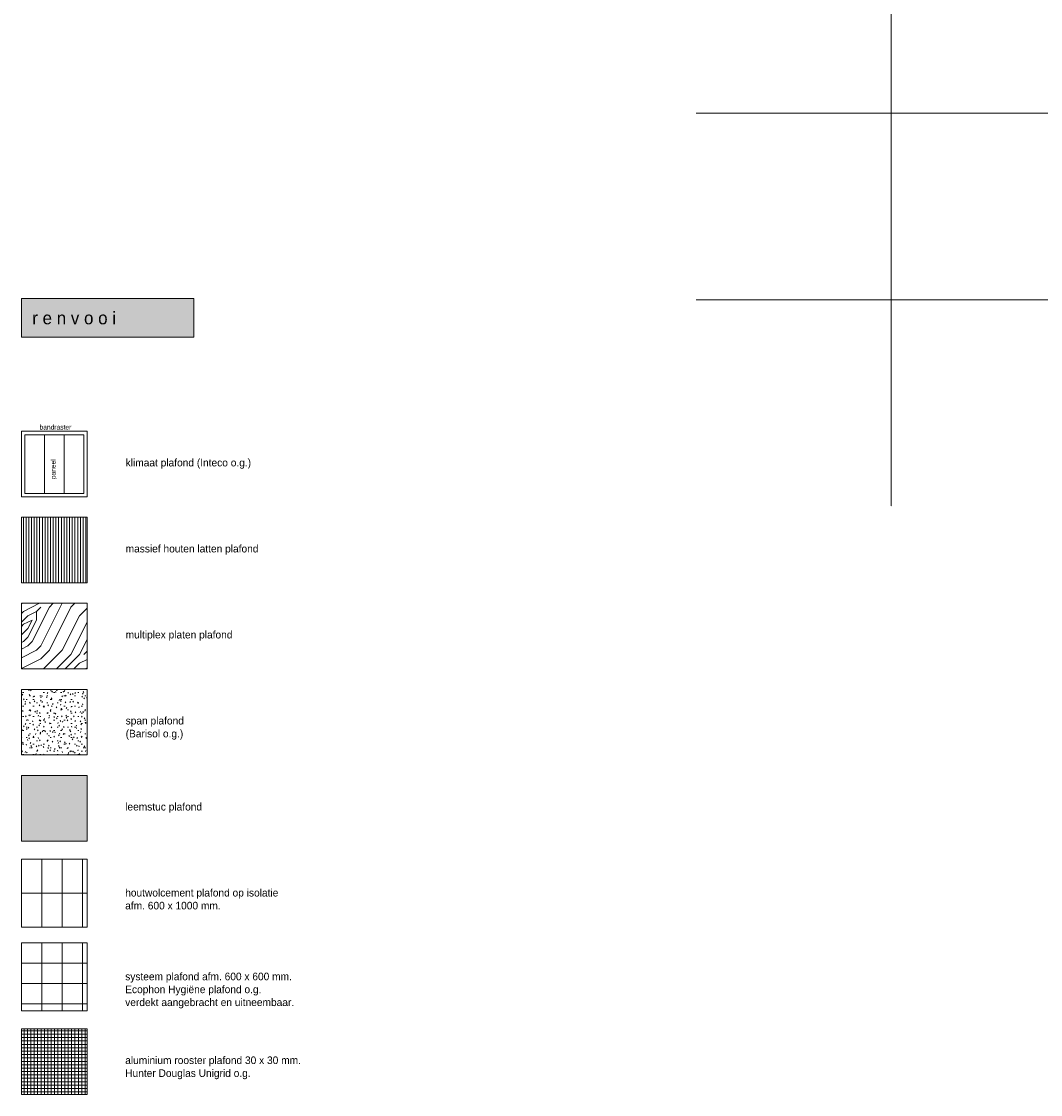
# Model space of a CAD drawing. Header units: millimetres. Extents: x 3625 to 90524, y -20577 to 42628.
# Tile 1 of 256: x 3625 to 33639, y -20577 to 11025. Entities that reach past the tile are written whole.
import ezdxf

# ---------------------------------------------------------------- set-up
doc = ezdxf.new("R2010")
doc.units = ezdxf.units.MM
doc.linetypes.add('stramien', pattern=[22.225, 12.7, -3.175, 3.175, -3.175])
for name, color, linetype, lineweight in [('A-ANNO-TEXT', 2, 'Continuous', 18), ('A-DETL', 5, 'Continuous', 13), ('A-DETL-GENF', 3, 'Continuous', 18), ('S-GRID', 1, 'Continuous', 18)]:
    doc.layers.add(name, color=color, linetype=linetype, lineweight=lineweight)
doc.styles.add('Frutiger', font='txt', dxfattribs={"height": 373.143564})
doc.styles.add('Frutiger_1', font='txt', dxfattribs={"height": 223.886139})
doc.styles.add('Frutiger_2', font='txt', dxfattribs={"height": 141.794554})

msp = doc.modelspace()

# ---------------------------------------------------------------- hatches: boundary and pattern name
at = {"layer": 'A-DETL-GENF'}
for color, points in [(251, [(8701, 1722.7), (8701, 2862.1), (3624.5, 2862.1), (3624.5, 1722.7)]), (7, [(5557.9, -13110.6), (5557.9, -11177.3), (3624.5, -11177.3), (3624.5, -13110.6)])]:
    msp.add_hatch(color=color, dxfattribs=at).paths.add_polyline_path(points, flags=0)
h = msp.add_hatch(dxfattribs=at)
h.set_pattern_fill('FP_1', style=0, pattern_type=2)
h.set_pattern_definition([(90, (0, 0), (-80, 5e-15), [])])
h.paths.add_polyline_path([(5557.9, -5510.6), (5557.9, -3577.3), (3624.5, -3577.3), (3624.5, -5510.6)], flags=0)
h = msp.add_hatch(dxfattribs=at)
h.set_pattern_fill('FP_4', color=8, style=0, pattern_type=2)
h.set_pattern_definition([(0, (508, 127), (2540, 2540), [127, -2413]), (90, (1524, 1016), (-2540, 2540), [254, -2286]), (45, (1016, 762), (2e-13, 2540), [179.58, -538.73, 179.58, -359.16, -2335.06]), (45, (1016, 762), (2e-13, 2540), [-1257.05, 1257.3, -1077.76]), (45, (381, 0), (2e-13, 2540), [179.6, -359.2, 179.6, -2873.7]), (45, (1270, 254), (2e-13, 2540), [179.6, -3412.5]), (45, (1524, 127), (2e-13, 2540), [179.6, -3412.5]), (45, (1143, 381), (2e-13, 2540), [179.6, -3412.5]), (45, (1016, 508), (2e-13, 2540), [359.2, -3232.9]), (45, (1651, 2413), (2e-13, 2540), [359.2, -3232.9]), (45, (762, 635), (2e-13, 2540), [718.4, -2873.7]), (45, (635, 762), (2e-13, 2540), [718.4, -2873.7]), (45, (2286, 1524), (2e-13, 2540), [718.4, -2873.7]), (45, (508, 1016), (2e-13, 2540), [538.8, -3053.3]), (45, (0, 1397), (2e-13, 2540), [538.8, -3053.3]), (45, (254, 1143), (2e-13, 2540), [538.8, -3053.3]), (45, (1905, 1905), (2e-13, 2540), [898.03, -2694.08]), (45, (1651, 2032), (2e-13, 2540), [898.03, -2694.08]), (45, (1905, 1397), (2e-13, 2540), [1257.24, -2334.87]), (26.565, (762, 381), (2540, -0.003), [284, -5395.63]), (26.565, (1270, 1143), (2540, -0.003), [284, -5395.63]), (26.565, (1143, 889), (2540, -0.003), [284, -5395.63]), (26.565, (635, 127), (2540, -0.003), [567.96, -5111.65]), (26.565, (1143, 1270), (2540, -0.003), [851.94, -4827.67]), (26.565, (889, 1397), (2540, -0.003), [1135.92, -4543.7]), (26.565, (635, 1524), (2540, -0.003), [1135.92, -4543.7]), (26.565, (254, 2286), (2540, -0.003), [1135.92, -4543.7]), (26.565, (254, 2032), (2540, -0.003), [1419.9, -4259.7]), (26.565, (381, 1778), (2540, -0.003), [1419.9, -4259.7]), (63.435, (1270, 762), (-0.003, 2540), [284, -5395.63]), (63.435, (889, 508), (-0.003, 2540), [284, -5395.63]), (63.435, (508, 127), (-0.003, 2540), [567.96, -5111.65]), (63.435, (1270, 508), (-0.003, 2540), [567.96, -5111.65]), (63.435, (254, 0), (-0.003, 2540), [851.94, -4827.67]), (63.435, (0, 0), (-0.003, 2540), [1135.92, -4543.7]), (63.435, (2286, 127), (-0.003, 2540), [1135.92, -4543.7]), (63.435, (1397, 381), (-0.003, 2540), [1135.92, -4543.7]), (63.435, (1905, 127), (-0.003, 2540), [1419.9, -4259.7]), (63.435, (1651, 254), (-0.003, 2540), [1419.9, -4259.7])])
h.paths.add_polyline_path([(5557.9, -8044), (5557.9, -6110.6), (3624.5, -6110.6), (3624.5, -8044)], flags=0)
h = msp.add_hatch(dxfattribs=at)
h.set_pattern_fill('FP_2', color=10, style=0, pattern_type=2)
h.set_pattern_definition([(0, (0, 0), (406.4, 101.6), [33.528, -271.272, 33.528, -271.272, -1625.6]), (0, (0, 0), (406.4, 101.6), [-609.6, 33.528, -576.072, 33.528, -271.272, -711.2]), (0, (0, 0), (406.4, 101.6), [-1524, 33.528, -169.672, 33.528, -474.472]), (120, (152.4, 50.8), (-291.1882, 301.1527), [33.528, -271.272, 33.528, -271.272, -1625.6]), (120, (152.4, 50.8), (-291.1882, 301.1527), [-609.6, 33.528, -576.072, 33.528, -271.272, -711.2]), (120, (152.4, 50.8), (-291.1882, 301.1527), [-1524, 33.528, -169.672, 33.528, -474.472]), (240, (203.2, 254), (-115.2118, -402.7527), [33.528, -271.272, 33.528, -271.272, -1625.6]), (240, (203.2, 254), (-115.2118, -402.7527), [-609.6, 33.528, -576.072, 33.528, -271.272, -711.2]), (240, (203.2, 254), (-115.2118, -402.7527), [-1524, 33.528, -169.672, 33.528, -474.472])])
h.paths.add_polyline_path([(5557.9, -10577.3), (5557.9, -8644), (3624.5, -8644), (3624.5, -10577.3)], flags=0)
h = msp.add_hatch(dxfattribs=at)
h.set_pattern_fill('FP_3', style=0, pattern_type=2)
h.set_pattern_definition([(90, (0, 0), (-100, 6e-15), []), (180, (0, 0), (-1e-14, -100), [])])
h.paths.add_polyline_path([(5557.9, -20577.3), (5557.9, -18643.9), (3624.5, -18643.9), (3624.5, -20577.3)], flags=0)

# ---------------------------------------------------------------- linework, layer by layer
at = {"layer": 'A-DETL'}
for p, q in [((8701, 2862.1), (3624.5, 2862.1)), ((3624.5, 2862.1), (3624.5, 1722.7)), ((8701, 1722.7), (8701, 2862.1)), ((3624.5, 1722.7), (8701, 1722.7)), ((5557.9, -1044), (3624.5, -1044)), ((3624.5, -1044), (3624.5, -2977.3)), ((4302.3, -1144), (3724.5, -1144)), ((3724.5, -1144), (3724.5, -2877.3)), ((4880.1, -1144), (4302.3, -1144)), ((4302.3, -1144), (4302.3, -2877.3)), ((5457.9, -1144), (4880.1, -1144)), ((4880.1, -1144), (4880.1, -2877.3)), ((5457.9, -2877.3), (5457.9, -1144)), ((5557.9, -2977.3), (5557.9, -1044)), ((3624.5, -2977.3), (5557.9, -2977.3)), ((3724.5, -2877.3), (4302.3, -2877.3)), ((4302.3, -2877.3), (4880.1, -2877.3)), ((4880.1, -2877.3), (5457.9, -2877.3)), ((5557.9, -3577.3), (3624.5, -3577.3)), ((3624.5, -3577.3), (3624.5, -5510.6)), ((5557.9, -5510.6), (5557.9, -3577.3)), ((3624.5, -5510.6), (5557.9, -5510.6)), ((5557.9, -6110.6), (3624.5, -6110.6)), ((3624.5, -6110.6), (3624.5, -8044)), ((5557.9, -8044), (5557.9, -6110.6)), ((3624.5, -8044), (5557.9, -8044)), ((5557.9, -8644), (3624.5, -8644)), ((3624.5, -8644), (3624.5, -10577.3)), ((5557.9, -10577.3), (5557.9, -8644)), ((3624.5, -10577.3), (5557.9, -10577.3)), ((5557.9, -11177.3), (3624.5, -11177.3)), ((3624.5, -11177.3), (3624.5, -13110.6)), ((5557.9, -13110.6), (5557.9, -11177.3)), ((3624.5, -13110.6), (5557.9, -13110.6)), ((4224.5, -13644), (3624.5, -13644)), ((3624.5, -13644), (3624.5, -14644)), ((4824.5, -13644), (4224.5, -13644)), ((4224.5, -13644), (4224.5, -14644)), ((5424.5, -13644), (4824.5, -13644)), ((4824.5, -13644), (4824.5, -14644)), ((5557.9, -13644), (5424.5, -13644)), ((5424.5, -13644), (5424.5, -14644)), ((5557.9, -14644), (5557.9, -13644)), ((3624.5, -14644), (3624.5, -15644)), ((3624.5, -14644), (4224.5, -14644)), ((4224.5, -14644), (4224.5, -15644)), ((4224.5, -14644), (4824.5, -14644)), ((4824.5, -14644), (4824.5, -15644)), ((4824.5, -14644), (5424.5, -14644)), ((5424.5, -14644), (5424.5, -15644)), ((5424.5, -14644), (5557.9, -14644)), ((5557.9, -15644), (5557.9, -14644)), ((3624.5, -15644), (4224.5, -15644)), ((4224.5, -15644), (4824.5, -15644)), ((4824.5, -15644), (5424.5, -15644)), ((5424.5, -15644), (5557.9, -15644)), ((4224.5, -16110.6), (3624.5, -16110.6)), ((3624.5, -16110.6), (3624.5, -16710.6)), ((4824.5, -16110.6), (4224.5, -16110.6)), ((4224.5, -16110.6), (4224.5, -16710.6)), ((5424.5, -16110.6), (4824.5, -16110.6)), ((4824.5, -16110.6), (4824.5, -16710.6)), ((5557.9, -16110.6), (5424.5, -16110.6)), ((5424.5, -16110.6), (5424.5, -16710.6)), ((5557.9, -16710.6), (5557.9, -16110.6)), ((4224.5, -16710.6), (3624.5, -16710.6)), ((3624.5, -16710.6), (3624.5, -17310.6)), ((4824.5, -16710.6), (4224.5, -16710.6)), ((4224.5, -16710.6), (4224.5, -17310.6)), ((5424.5, -16710.6), (4824.5, -16710.6)), ((4824.5, -16710.6), (4824.5, -17310.6)), ((5557.9, -16710.6), (5424.5, -16710.6)), ((5424.5, -16710.6), (5424.5, -17310.6)), ((5557.9, -17310.6), (5557.9, -16710.6)), ((4224.5, -17310.6), (3624.5, -17310.6)), ((3624.5, -17310.6), (3624.5, -17910.6)), ((4824.5, -17310.6), (4224.5, -17310.6)), ((4224.5, -17310.6), (4224.5, -17910.6)), ((5424.5, -17310.6), (4824.5, -17310.6)), ((4824.5, -17310.6), (4824.5, -17910.6)), ((5557.9, -17310.6), (5424.5, -17310.6)), ((5424.5, -17310.6), (5424.5, -17910.6)), ((5557.9, -17910.6), (5557.9, -17310.6)), ((3624.5, -17910.6), (3624.5, -18110.6)), ((3624.5, -17910.6), (4224.5, -17910.6)), ((4224.5, -17910.6), (4224.5, -18110.6)), ((4224.5, -17910.6), (4824.5, -17910.6)), ((4824.5, -17910.6), (4824.5, -18110.6)), ((4824.5, -17910.6), (5424.5, -17910.6)), ((5424.5, -17910.6), (5424.5, -18110.6)), ((5424.5, -17910.6), (5557.9, -17910.6)), ((5557.9, -18110.6), (5557.9, -17910.6)), ((3624.5, -18110.6), (4224.5, -18110.6)), ((4224.5, -18110.6), (4824.5, -18110.6)), ((4824.5, -18110.6), (5424.5, -18110.6)), ((5424.5, -18110.6), (5557.9, -18110.6)), ((5557.9, -18643.9), (3624.5, -18643.9)), ((3624.5, -18643.9), (3624.5, -20577.3)), ((5557.9, -20577.3), (5557.9, -18643.9)), ((3624.5, -20577.3), (5557.9, -20577.3))]:
    msp.add_line(p, q, dxfattribs=at)
at = {"layer": 'S-GRID', "linetype": 'stramien'}
for p, q in [((29239.1, 41627.6), (29239.1, -3246.7)), ((23498.5, 8328.2), (89501.6, 8328.2)), ((23498.5, 2828.2), (89501.6, 2828.2))]:
    msp.add_line(p, q, dxfattribs=at)

# ---------------------------------------------------------------- texts
at = {"layer": 'A-ANNO-TEXT', "color": 10, "insert": (3941.8, 2479.3), "char_height": 373.144, "width": 3276, "attachment_point": 1, "line_spacing_factor": 1.017696, "style": 'Frutiger'}
msp.add_mtext('r e n v o o i', dxfattribs=at)
at = {"layer": 'A-ANNO-TEXT', "color": 7, "attachment_point": 1, "line_spacing_factor": 1.017696}
for s, insert, char_height, width, style in [('bandraster', (4156.7, -850.7), 141.79, 1208.333, 'Frutiger_2'), ('klimaat plafond (Inteco o.g.)', (6693.1, -1855.1), 223.886, 5025.6, 'Frutiger_1'), ('massief houten latten plafond', (6693.1, -4388.4), 223.886, 5320.8, 'Frutiger_1'), ('multiplex platen plafond', (6693.1, -6921.7), 223.886, 4374, 'Frutiger_1'), ('span plafond\\P(Barisol o.g.)', (6693.1, -9455.1), 223.886, 2304, 'Frutiger_1'), ('leemstuc plafond', (6680, -11988.4), 223.886, 3038.4, 'Frutiger_1'), ('houtwolcement plafond op isolatie\\Pafm. 600 x 1000 mm.', (6680, -14521.7), 223.886, 6199.2, 'Frutiger_1'), ('systeem plafond afm. 600 x 600 mm.\\PEcophon Hygiëne plafond o.g.\\Pverdekt aangebracht en uitneembaar.', (6680, -16988.4), 223.886, 6678, 'Frutiger_1'), ('aluminium rooster plafond 30 x 30 mm.\\PHunter Douglas Unigrid o.g.', (6680, -19455.1), 223.886, 6948, 'Frutiger_1')]:
    msp.add_mtext(s, dxfattribs=dict(at, insert=insert, char_height=char_height, width=width, style=style))
at = {"layer": 'A-ANNO-TEXT', "color": 7, "insert": (4488.5, -2456), "char_height": 141.79, "width": 754.638, "attachment_point": 1, "rotation": 90, "line_spacing_factor": 1.017696, "style": 'Frutiger_2'}
msp.add_mtext('paneel', dxfattribs=at)

doc.saveas('drawing.dxf')
